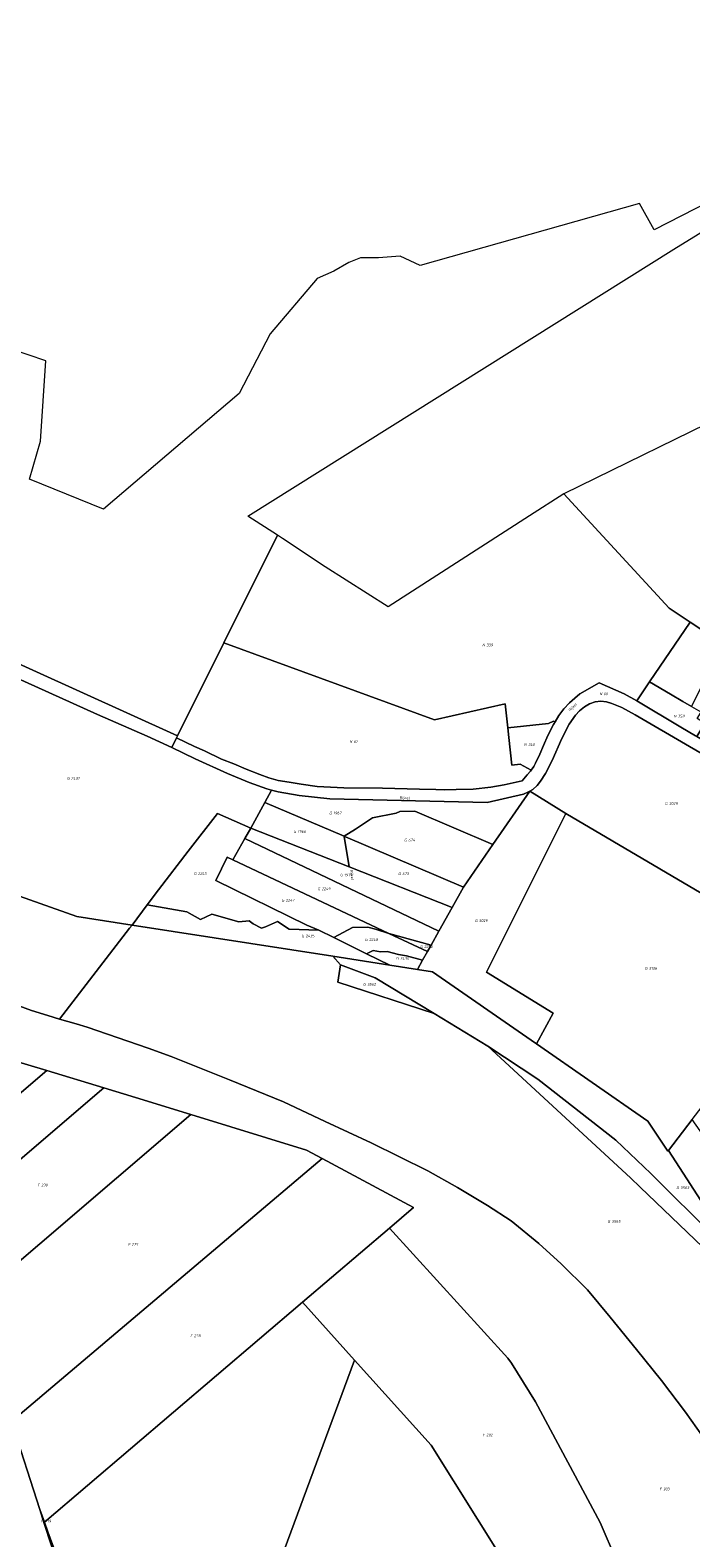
# Model space of a CAD drawing. Extents: x 197416 to 200266, y 360809 to 364638.
# Tile 11 of 17: x 198447 to 198879, y 362887 to 363874. Entities that reach past the tile are written whole.
import ezdxf
from ezdxf.enums import TextEntityAlignment as Align
from ezdxf.lldxf.tags import DXFTag

# ---------------------------------------------------------------- set-up
doc = ezdxf.new("R2010")
doc.units = 0
for name, color, linetype, lineweight in [('B-SB-KG-GRENS_PERCEEL-S', 30, 'Continuous', 25), ('B-SB-OG-BEBOUWING_STRAATNAAM-T18', 30, 'Continuous', 18), ('B-WE-KG-GRENS_PERCEEL-G', 30, 'KG-PERCEEL', 18)]:
    doc.layers.add(name, color=color, linetype=linetype, lineweight=lineweight)
doc.styles.add('NLCS-ISO', font='NLCS-ISO.ttf', dxfattribs={"height": 1.8})
doc.styles.add('NLCS-ISO-M1000-T18', font='NLCS-ISO.ttf', dxfattribs={"height": 1.8})
tags = doc.linetypes.add('KG-PERCEEL', pattern='A,5.5,-2,["P",Standard,S=1.8,R=0,X=-0.5,Y=-0.9],-2,5.5,-2,[5,NLCS.shx,S=0.75,R=0,X=0,Y=0],-2', length=19).pattern_tags.tags
tags[6] = DXFTag(74, 10)

# ---------------------------------------------------------------- blocks, each defined once
blk = doc.blocks.new('SKG-PERCEELNUMMER-SO')
at = {"style": 'NLCS-ISO', "oblique": 10, "flags": 1}
for tag, p in [('GEMEENTECODE', (0, 2.55)), ('PERCEELGROOTTE', (0, -2.45))]:
    blk.add_attdef(tag, text='', height=1.8, dxfattribs=at).set_placement(p, align=Align.MIDDLE_CENTER)
at = {"style": 'NLCS-ISO', "oblique": 10}
blk.add_attdef('SECTIE', text='', height=1.8, dxfattribs=at).set_placement((-0.5, 0), align=Align.MIDDLE_RIGHT)
blk.add_attdef('PERCEELNUMMER', text='', height=1.8, dxfattribs=at).set_placement((0.5, 0), align=Align.MIDDLE_LEFT)

msp = doc.modelspace()

# ---------------------------------------------------------------- linework, layer by layer
at = {"layer": 'B-WE-KG-GRENS_PERCEEL-G', "flags": 128}
for points in [[(199631.892, 364310.152), (199669.285, 364342.051), (199683.873, 364354.495), (199714.399, 364380.537), (199746.388, 364416.293), (199782.85, 364465.389), (199817.595, 364540.608), (199831.259, 364584.581), (199837.43, 364593.18), (199779.393, 364638.25), (199758.636, 364564.636), (199735.054, 364501.189), (199699.047, 364451.749), (199683.721, 364432.789), (199670.102, 364420.969), (199554.541, 364335.64), (199513.931, 364313.66), (199488.3, 364301.921), (199427.969, 364283.341), (199361.187, 364270.482), (199319.714, 364264.012), (199211.351, 364253.524), (199163.728, 364251.806), (199115.815, 364250.968), (199084.973, 364251.119), (199066.791, 364252.339), (199000.196, 364262.531), (198983.766, 364266.432), (198964.805, 364271.805), (198929.651, 364282.816), (198873.637, 364301.24), (198819.343, 364317.404), (198808.062, 364319.975), (198795.77, 364322.646), (198780.139, 364325.515), (198775.249, 364326.267), (198758.249, 364326.697), (198687.705, 364325.156), (198651.774, 364319.695), (198614.104, 364311.162), (198542.664, 364290.315), (198495.547, 364272.878), (198460.139, 364252.772), (198440.151, 364234.396), (198414.511, 364217.784), (198398.891, 364205.706), (198392.237, 364200.386), (198358.856, 364170.717), (198335.096, 364145.217), (198316.392, 364122.435), (198298.229, 364098.274), (198284.033, 364077.545), (198273.217, 364059.994), (198263.251, 364042.114), (198241.431, 364002.499), (198227.702, 363974.667), (198214.763, 363947.111), (198198.31, 363906.972), (198182.229, 363867.273), (198174.857, 363845.748), (198166.687, 363819.657), (198158.137, 363786.789), (198153.188, 363761.204), (198148.156, 363725.611), (198145.349, 363694.522), (198143.747, 363648.257), (198143.386, 363619.259), (198145.192, 363597.612), (198148.719, 363570.623), (198153.901, 363543.385), (198161.736, 363505.183), (198174.332, 363470.689), (198179.652, 363459.569), (198186.377, 363444.988), (198191.505, 363433.31), (198197.384, 363422.786), (198203.65, 363412.94), (198210.12, 363403.096), (198219.517, 363388.628), (198233.657, 363370.178), (198249.407, 363352.57), (198268.438, 363333.395), (198280.435, 363321.412), (198296.319, 363308.076), (198311.36, 363296.351), (198324.541, 363286.423), (198338.3, 363278.336), (198368.041, 363262.811), (198402.424, 363249.201), (198419.003, 363242.59), (198434.963, 363236.575), (198447.441, 363231.921), (198458.069, 363228.658), (198465.874, 363226.413), (198511.652, 363285.863), (198513.268, 363288.015), (198477.179, 363293.691), (198391.365, 363323.981), (198391.307, 363324.003), (198366.242, 363333.426), (198272.765, 363416.866), (198259.316, 363417.336), (198240.223, 363478.9), (198240.223, 363478.964), (198192.601, 363569.914), (198196.27, 363616.382), (198201.274, 363699.187), (198209.878, 363694.808), (198208.474, 363713.153), (198208.172, 363721.793), (198207.21, 363749.747), (198213.839, 363766.51), (198218.942, 363780.48), (198221.757, 363792.929), (198226.112, 363814.524), (198228.673, 363827.735), (198230.225, 363843.744), (198232.011, 363848.062), (198235.071, 363855.427), (198236.605, 363861.015), (198241.442, 363868.885), (198248.062, 363878.531), (198248.579, 363883.359), (198249.096, 363888.95), (198254.438, 363894.531), (198276.397, 363958.783), (198282.253, 363966.141), (198283.783, 363969.697), (198286.588, 363975.535), (198310.289, 364018.434), (198322.27, 364040.77), (198331.691, 364053.203), (198340.351, 364065.89), (198346.453, 364068.673), (198354.346, 364078.058), (198368.095, 364095.054), (198376.243, 364104.947), (198385.404, 364114.075), (198404.238, 364132.583), (198414.927, 364142.979), (198421.289, 364149.318), (198427.907, 364155.656), (198432.232, 364159.966), (198446.226, 364170.353), (198467.338, 364185.555), (198485.911, 364199.998), (198499.133, 364206.829), (198521.51, 364217.961), (198535.495, 364224.791), (198535.23, 364219.203), (198562.183, 364232.611), (198576.421, 364239.439), (198598.537, 364246.761), (198625.987, 364253.815), (198646.573, 364258.852), (198683.416, 364263.598), (198692.311, 364265.103), (198719.527, 364267.272), (198720.258, 364267.33), (198737.785, 364266.021), (198753.532, 364264.715), (198765.722, 364263.165), (198781.976, 364260.843), (198794.927, 364258.528), (198793.424, 364268.948), (198811.962, 364265.603), (198863.256, 364255.583), (198941.443, 364228.225), (198995.017, 364204.618), (199006.924, 364199.372), (199007.921, 364189.97), (199058.956, 364178.17), (199059.32, 364172.792), (199059.696, 364167.245), (199078.144, 364167.531), (199117.11, 364168.134), (199131.844, 364168.609), (199165.891, 364171.075), (199210.863, 364174.785), (199241.353, 364177.765), (199252.036, 364179.092), (199364.424, 364193.567), (199365.648, 364193.846), (199372.217, 364194.75), (199411.855, 364199.233), (199439.308, 364207.556), (199477.184, 364220.173), (199487.355, 364223.961), (199527.516, 364239.114), (199536.242, 364243.057), (199541.5, 364245.433), (199550.177, 364249.492), (199574.341, 364262.993)], [(198251.811, 363674.255), (198253.551, 363673.413), (198255.033, 363672.696), (198257.734, 363671.33), (198326.04, 363636.774), (198382.093, 363607.978), (198417.099, 363590.389), (198423.188, 363587.076), (198406.573, 363538.589), (198386.64, 363482.744), (198543.037, 363411.905), (198573.361, 363472.735), (198608.48, 363543.318), (198589.068, 363555.708), (198867.871, 363730.584), (198918.492, 363761.768), (198941.662, 363737.814), (198976.355, 363773.805), (198983.908, 363768.67), (199007.803, 363752.064), (199067.402, 363710.545), (199145.819, 363655.918), (199161.831, 363678.536), (199174.708, 363696.326), (199180.708, 363704.5), (199186.844, 363712.055), (199192.999, 363720.011), (199200.173, 363729.132), (199210.22, 363742.152), (199221.937, 363757.309), (199232.479, 363770.82), (199238.858, 363778.757), (199244.807, 363785.975), (199251.497, 363794.255), (199262.723, 363808.57), (199272.51, 363820.637), (199280.025, 363830.285), (199289.31, 363841.627), (199296.909, 363851.096), (199303.262, 363858.88), (199307.337, 363864.037), (199315.323, 363873.045), (199222.147, 363976.841), (199187.958, 364035.365), (199136.389, 364035.225), (199104.126, 364035.042), (199053.575, 364035.915), (199023.854, 364036.743), (198967.434, 364024.927), (199016.328, 364022.022), (199091.566, 364018.599), (199153.364, 364019.649), (199175.419, 364018.043), (199185.503, 364010.977), (199190.453, 364005.284), (199240.117, 363921.053), (199252.823, 363882.867), (199256.1, 363845.835), (199249.862, 363830.483), (199244.239, 363823.146), (199227.504, 363812.586), (199217.524, 363807.323), (199204.549, 363777.514), (199194.091, 363776.701), (199186.646, 363767.225), (199158.386, 363735.754), (199130.965, 363729.355), (199091.472, 363732.019), (199050.695, 363761.254), (198996.63, 363815.156), (198989.342, 363818.312), (198983.583, 363816.579), (198968.378, 363804.415), (198946.011, 363795.618), (198909.058, 363771), (198854.84, 363743.292), (198845.23, 363760.426), (198701.799, 363720.019), (198688.782, 363725.992), (198674.521, 363724.884), (198662.778, 363724.958), (198655.134, 363721.89), (198645.255, 363716.224), (198634.451, 363711.408), (198603.695, 363675.182), (198583.346, 363636.188), (198494.619, 363560.247), (198446.221, 363579.918), (198453.313, 363604.814), (198456.872, 363657.546), (198364.136, 363688.857), (198322.269, 363691.771), (198290.771, 363724.421), (198278.216, 363743.04), (198270.592, 363762.34), (198268.441, 363790.167), (198265.41, 363772.65), (198261.76, 363741.74), (198256.16, 363706.61), (198251.53, 363679.95)], [(199011.261, 363514.318), (199007.265, 363517.544), (199004.927, 363519.305), (198995.018, 363528.973), (198988.513, 363535.647), (198981.07, 363543.477), (198972.23, 363552.555), (198964.526, 363560.342), (198960.704, 363564.271), (198961.701, 363565.739), (198959.022, 363568.5), (198924.304, 363604.771), (198920.163, 363609.234), (198915.2, 363615.674), (198912.745, 363619.834), (198909.977, 363625.616), (198909.779, 363626.234), (198795.771, 363570.469), (198864.816, 363495.49), (198878.559, 363486.358), (198900.193, 363471.984), (198912.855, 363463.207), (198919.323, 363458.724), (198930.698, 363450.838), (198951.9, 363436.14)], [(198851.932, 363447.178), (198878.559, 363486.358), (198864.816, 363495.49), (198795.771, 363570.469), (198773.373, 363556.031), (198680.948, 363496.459), (198639.536, 363522.519), (198611.742, 363541.204), (198608.48, 363543.318), (198573.361, 363472.735), (198711.124, 363422.401), (198757.444, 363432.824), (198759.122, 363417.214), (198785.704, 363419.989), (198789.122, 363421.588), (198790.072, 363421.035), (198792.588, 363425.26), (198795.767, 363429.509), (198799.534, 363433.541), (198802.896, 363436.598), (198806.22, 363439.408), (198818.915, 363446.637), (198835.287, 363439.326), (198843.508, 363434.782)], [(198543.037, 363411.905), (198386.64, 363482.744), (198378.267, 363486.06), (198248.733, 363537.282), (198240.347, 363540.598), (198226.054, 363546.251), (198227.571, 363543.707), (198240.342, 363537.915), (198248.838, 363534.063), (198277.027, 363521.281), (198340.951, 363492.73), (198364.592, 363482.365), (198426.706, 363454.731), (198490.647, 363425.907), (198523.127, 363411.621), (198539.225, 363404.245), (198542.431, 363410.688)], [(198539.225, 363404.245), (198523.127, 363411.621), (198490.647, 363425.907), (198426.706, 363454.731), (198364.592, 363482.365), (198391.307, 363324.003), (198391.365, 363323.981), (198477.179, 363293.691), (198513.268, 363288.015), (198523.119, 363301.138), (198530.505, 363310.976), (198549.867, 363336.34), (198569.226, 363360.945), (198591.055, 363351.5), (198600.123, 363368.181), (198604.591, 363376.304), (198601.365, 363377.129), (198589.853, 363381.29), (198575.679, 363387.201), (198554.473, 363396.913)], [(198882.779, 363411.439), (198895.354, 363404.289), (198915.175, 363392.668), (198919.137, 363390.373), (198946.966, 363423.815), (198955.276, 363433.8), (198951.9, 363436.14), (198930.698, 363450.838), (198919.323, 363458.724), (198910.664, 363444.086), (198900.283, 363450.048), (198891.607, 363455.239), (198900.193, 363471.984), (198878.559, 363486.358), (198851.932, 363447.178), (198865.703, 363439.118), (198873.66, 363434.461), (198879.268, 363431.179), (198886.112, 363444.525), (198894.112, 363439.78), (198897.607, 363437.83), (198887.319, 363420.716), (198888.082, 363420.239)], [(199016.696, 363403.095), (199026.237, 363417.126), (199027.736, 363419.757), (199028.357, 363420.848), (199031.011, 363425.256), (199036.21, 363433.934), (199042.131, 363442.391), (199044.921, 363446.605), (199047.526, 363450), (199049.148, 363451.335), (199050.631, 363452.088), (199052.818, 363453.065), (199054.917, 363453.455), (199057.425, 363453.675), (199059.827, 363453.463), (199048.257, 363469.626), (199048.277, 363468.405), (199047.677, 363466.418), (199045.632, 363463.869), (199041.036, 363459.862), (199037.292, 363455.382), (199033.696, 363449.675), (199018.32, 363425.799), (199009.918, 363413.178), (199005.299, 363406.434), (198999.804, 363399.057), (198994.122, 363391.905), (198986.77, 363383.143), (198979.927, 363375.693), (198975.826, 363372.559), (198970.881, 363370.646), (198965.606, 363370.011), (198962.182, 363370.321), (198954.133, 363372.03), (198944.422, 363375.823), (198943.886, 363376.032), (198919.137, 363390.373), (198915.175, 363392.668), (198895.354, 363404.289), (198882.779, 363411.439), (198882.003, 363411.88), (198872.305, 363417.593), (198843.508, 363434.782), (198835.287, 363439.326), (198818.915, 363446.637), (198806.22, 363439.408), (198802.896, 363436.598), (198799.534, 363433.541), (198795.767, 363429.509), (198792.588, 363425.26), (198790.072, 363421.035), (198788.993, 363419.222), (198785.239, 363412.059), (198782.392, 363405.585), (198780.016, 363399.996), (198777.301, 363393.904), (198776.081, 363391.744), (198774.442, 363389.434), (198773.975, 363388.769), (198771.904, 363386.387), (198768.556, 363382.327), (198756.688, 363379.884), (198747.989, 363378.247), (198736.45, 363377.053), (198725.254, 363376.678), (198718.031, 363376.641), (198712.008, 363376.698), (198701.277, 363376.946), (198677.029, 363377.667), (198651.798, 363377.767), (198634.345, 363378.819), (198623.839, 363380.289), (198616.041, 363381.586), (198608.841, 363382.567), (198602.779, 363384.384), (198596.932, 363386.469), (198587.946, 363390.103), (198579.789, 363393.534), (198571.73, 363396.713), (198560.613, 363402.054), (198554.198, 363404.831), (198542.431, 363410.688), (198539.225, 363404.245), (198554.473, 363396.913), (198575.679, 363387.201), (198589.853, 363381.29), (198601.365, 363377.129), (198604.591, 363376.304), (198608.957, 363375.188), (198622.606, 363372.807), (198642.611, 363370.606), (198745.595, 363368.252), (198769.469, 363373.608), (198772.143, 363374.939), (198773.6, 363375.702), (198775.493, 363376.694), (198778.383, 363379.293), (198780.616, 363382.168), (198783.806, 363387.299), (198788.199, 363395.68), (198794.504, 363410.07), (198799.187, 363419.559), (198803.347, 363425.324), (198806.086, 363428.259), (198809.285, 363430.887), (198812.573, 363432.912), (198816.23, 363434.269), (198819.992, 363434.532), (198823.707, 363434.112), (198827.242, 363433.149), (198833.716, 363430.423), (198842.539, 363425.625), (198877.948, 363404.925), (198953.012, 363361.441), (198964.135, 363355.404), (198966.558, 363353.095), (198975.185, 363354.443), (198981.914, 363362.074), (198986.38, 363366.213), (198991.405, 363371.618), (198997.524, 363378.329), (199002.75, 363384.503), (199009.256, 363393.014)], [(198543.037, 363411.905), (198542.431, 363410.688), (198554.198, 363404.831), (198560.613, 363402.054), (198571.73, 363396.713), (198579.789, 363393.534), (198587.946, 363390.103), (198596.932, 363386.469), (198602.779, 363384.384), (198608.841, 363382.567), (198616.041, 363381.586), (198623.839, 363380.289), (198634.345, 363378.819), (198651.798, 363377.767), (198677.029, 363377.667), (198701.277, 363376.946), (198712.008, 363376.698), (198718.031, 363376.641), (198725.254, 363376.678), (198736.45, 363377.053), (198747.989, 363378.247), (198756.688, 363379.884), (198768.556, 363382.327), (198771.904, 363386.387), (198773.975, 363388.769), (198774.442, 363389.434), (198767.146, 363393.408), (198761.757, 363392.79), (198759.801, 363410.894), (198759.122, 363417.214), (198757.444, 363432.824), (198711.124, 363422.401), (198573.361, 363472.735)], [(198183.686, 363319.761), (198183.846, 363318.853), (198222.119, 363289.205), (198292.968, 363250.441), (198312.372, 363240.036), (198411.949, 363206.326), (198457.386, 363192.638), (198494.739, 363181.384), (198515.462, 363175.14), (198551.634, 363163.942), (198627.343, 363140.502), (198637.586, 363135.014), (198697.337, 363103.007), (198681.612, 363089.582), (198759.248, 363004.423), (198761.614, 363001.085), (198777.246, 362975.665), (198819.605, 362896.827), (198840.966, 362846.978), (198840.98, 362846.912), (198856.866, 362772.896), (198842.867, 362718.119), (198826.137, 362696.381), (198794.198, 362639.514), (198775.127, 362606.563), (198767.008, 362601.172), (198751.21, 362619.595), (198745.213, 362618.913), (198687.794, 362530.414), (198670.836, 362518.153), (198676.34, 362512.605), (198663.391, 362503.239), (198664.575, 362496.943), (198664.322, 362493.465), (198663.784, 362486.088), (198638.899, 362479.474), (198613.107, 362463.331), (198605.417, 362461.791), (198590.376, 362450.815), (198551.491, 362429.516), (198550.624, 362429.017), (198498.988, 362399.436), (198506.79, 362397.369), (198559.168, 362383.172), (198616.649, 362367.282), (198634.393, 362378.103), (198648.92, 362387.477), (198664.058, 362396.451), (198680.008, 362405.224), (198702.008, 362417.536), (198730.273, 362431.952), (198751.249, 362443.818), (198767.57, 362454.194), (198781.856, 362464.539), (198795.335, 362474.261), (198808.621, 362483.165), (198821.081, 362493.071), (198833.531, 362503.587), (198846.577, 362515.124), (198858.611, 362526.444), (198867.618, 362536.307), (198875.808, 362546.771), (198882.979, 362557.425), (198886.959, 362563.772), (198886.966, 362563.783), (198889.388, 362567.87), (198897.558, 362581.846), (198900.113, 362586.435), (198906.138, 362597.257), (198915.54, 362615.716), (198923.715, 362631.74), (198931.079, 362648.377), (198937.626, 362663.798), (198942.137, 362677.803), (198945.422, 362689.376), (198952.076, 362742.997), (198951.327, 362765.758), (198948.768, 362795.638), (198943.947, 362815.568), (198936.706, 362841.402), (198929.868, 362864.392), (198924.632, 362880.468), (198915.762, 362902.249), (198903.041, 362927.497), (198890.308, 362948.066), (198875.343, 362969.046), (198859.768, 362989.821), (198843.376, 363009.992), (198826.176, 363031.18), (198811.198, 363049.109), (198793.982, 363066.031), (198779.396, 363079.491), (198761.359, 363094.18), (198745.744, 363104.393), (198726.275, 363116.042), (198706.802, 363127.08), (198669.674, 363145.291), (198639.645, 363159.416), (198612.455, 363172.109), (198576.939, 363186.661), (198538.782, 363201.833), (198523.763, 363207.372), (198483.974, 363221.093), (198476.621, 363223.199), (198465.874, 363226.413), (198458.069, 363228.658), (198447.441, 363231.921), (198434.963, 363236.575), (198419.003, 363242.59), (198402.424, 363249.201), (198368.041, 363262.811), (198338.3, 363278.336), (198324.541, 363286.423), (198311.36, 363296.351), (198296.319, 363308.076), (198280.435, 363321.412), (198268.438, 363333.395), (198249.407, 363352.57), (198233.657, 363370.178), (198219.517, 363388.628), (198210.12, 363403.096), (198203.65, 363412.94), (198197.384, 363422.786), (198191.505, 363433.31), (198186.377, 363444.988), (198182.002, 363332.472)], [(198884.843, 363422.262), (198883.104, 363423.348), (198885.572, 363427.415), (198879.504, 363430.953), (198879.233, 363431.111), (198879.268, 363431.179), (198873.66, 363434.461), (198865.703, 363439.118), (198851.932, 363447.178), (198843.508, 363434.782), (198872.305, 363417.593), (198882.003, 363411.88), (198882.779, 363411.439), (198888.082, 363420.239), (198887.319, 363420.716)], [(198966.558, 363353.095), (198964.135, 363355.404), (198953.012, 363361.441), (198877.948, 363404.925), (198842.539, 363425.625), (198833.716, 363430.423), (198827.242, 363433.149), (198823.707, 363434.112), (198819.992, 363434.532), (198816.23, 363434.269), (198812.573, 363432.912), (198809.285, 363430.887), (198806.086, 363428.259), (198803.347, 363425.324), (198799.187, 363419.559), (198794.504, 363410.07), (198788.199, 363395.68), (198783.806, 363387.299), (198780.616, 363382.168), (198778.383, 363379.293), (198775.493, 363376.694), (198773.6, 363375.702), (198797.161, 363360.927), (198920.04, 363288.483), (198970.664, 363337.716), (198970.046, 363339.341), (198968.117, 363345.558), (198966.886, 363352.042)], [(198790.072, 363421.035), (198789.122, 363421.588), (198785.704, 363419.989), (198759.122, 363417.214), (198759.801, 363410.894), (198761.757, 363392.79), (198767.146, 363393.408), (198774.442, 363389.434), (198776.081, 363391.744), (198777.301, 363393.904), (198780.016, 363399.996), (198782.392, 363405.585), (198785.239, 363412.059), (198788.993, 363419.222)], [(198604.591, 363376.304), (198600.123, 363368.181), (198652.082, 363346.105), (198659.381, 363350.692), (198670.519, 363358.121), (198686, 363361.261), (198688.538, 363362.292), (198698.193, 363362.605), (198749.397, 363340.765), (198773.6, 363375.702), (198772.143, 363374.939), (198769.469, 363373.608), (198745.595, 363368.252), (198642.611, 363370.606), (198622.606, 363372.807), (198608.957, 363375.188)], [(198797.161, 363360.927), (198773.6, 363375.702), (198749.397, 363340.765), (198730.095, 363312.86), (198722.633, 363299.47), (198714.026, 363284.029), (198708.93, 363274.884), (198706.52, 363270.557), (198703.378, 363264.919), (198700.016, 363258.883), (198709.917, 363257.335), (198774.355, 363212.658), (198777.997, 363210.121), (198788.748, 363230.213), (198745.22, 363257.069)], [(198635.519, 363284.582), (198627.533, 363287.987), (198568.012, 363317.119), (198575.499, 363332.489), (198579.235, 363330.723), (198587.15, 363344.73), (198591.055, 363351.5), (198569.226, 363360.945), (198549.867, 363336.34), (198530.505, 363310.976), (198523.119, 363301.138), (198549.092, 363296.74), (198558.093, 363291.596), (198565.388, 363295.054), (198583.024, 363290.094), (198589.871, 363290.747), (198592.453, 363288.77), (198597.851, 363285.835), (198600.624, 363286.91), (198608.427, 363290.378), (198616.158, 363285.206)], [(198591.055, 363351.5), (198655.262, 363326.143), (198652.039, 363346.078), (198652.082, 363346.105), (198600.123, 363368.181)], [(198730.095, 363312.86), (198749.397, 363340.765), (198698.193, 363362.605), (198688.538, 363362.292), (198686, 363361.261), (198670.519, 363358.121), (198659.381, 363350.692), (198652.082, 363346.105), (198652.964, 363345.73)], [(198879.788, 363160.686), (198897.806, 363184.208), (198893.204, 363186.626), (198980.134, 363299.477), (198987.803, 363309.322), (198982.748, 363315.646), (198978.924, 363321.219), (198975.14, 363327.541), (198972.115, 363333.902), (198970.664, 363337.716), (198920.04, 363288.483), (198797.161, 363360.927), (198745.22, 363257.069), (198788.748, 363230.213), (198777.997, 363210.121), (198850.733, 363159.454), (198863.87, 363139.906), (198864.206, 363140.345)], [(198722.633, 363299.47), (198655.262, 363326.143), (198591.055, 363351.5), (198587.15, 363344.73), (198714.026, 363284.029)], [(198579.235, 363330.723), (198681.353, 363282.448), (198708.93, 363274.884), (198714.026, 363284.029), (198587.15, 363344.73)], [(198652.082, 363346.105), (198652.039, 363346.078), (198655.262, 363326.143), (198722.633, 363299.47), (198730.095, 363312.86), (198652.964, 363345.73)], [(198635.519, 363284.582), (198645.18, 363279.822), (198657.55, 363286.334), (198667.455, 363286.541), (198672.56, 363285.379), (198681.353, 363282.448), (198579.235, 363330.723), (198575.499, 363332.489), (198568.012, 363317.119), (198627.533, 363287.987)], [(198418.452, 362421.169), (198498.988, 362399.436), (198550.624, 362429.017), (198554.041, 362446.924), (198550.361, 362471.947), (198544.392, 362463.885), (198538.308, 362489.693), (198530.212, 362523.132), (198521.506, 362559.944), (198521.212, 362561.147), (198524.454, 362559.261), (198526.395, 362610.469), (198527.068, 362628.204), (198529.177, 362683.877), (198519.855, 362703.049), (198513.057, 362734.247), (198507.237, 362760.211), (198505.141, 362756.332), (198499.107, 362745.719), (198479.583, 362711.38), (198471.994, 362718.592), (198502.11, 362771.549), (198503.799, 362776.273), (198505.853, 362782.018), (198500.62, 362786.551), (198495.992, 362790.561), (198460.664, 362880.832), (198455.616, 362896.617), (198452.892, 362905.134), (198434.45, 362962.794), (198427.551, 362984.367), (198404.097, 363037.626), (198386.751, 363077.023), (198383.241, 363085.923), (198370.488, 363118.252), (198353.378, 363161.632), (198349.643, 363166.511), (198322.19, 363142.458), (198283.395, 363236.042), (198292.968, 363250.441), (198222.119, 363289.205), (198183.846, 363318.853), (198191.706, 363274.336), (198197.253, 363257.084), (198214.452, 363207.75), (198331.643, 362928.925), (198366.433, 362843.439), (198379.79, 362796.34), (198408.473, 362664.504), (198418.012, 362575.722), (198418.484, 362568.909)], [(198645.18, 363279.822), (198635.519, 363284.582), (198616.158, 363285.206), (198608.427, 363290.378), (198600.624, 363286.91), (198597.851, 363285.835), (198592.453, 363288.77), (198589.871, 363290.747), (198583.024, 363290.094), (198565.388, 363295.054), (198558.093, 363291.596), (198549.092, 363296.74), (198523.119, 363301.138), (198513.268, 363288.015), (198644.559, 363267.551), (198681.96, 363261.706), (198666.674, 363269.234)], [(198984.148, 362822.108), (198972.64, 362887.956), (198967.948, 362914.8), (198970.605, 362952.327), (198946.447, 362993.88), (198897.057, 363067.143), (198845.833, 363116.352), (198839.425, 363122.508), (198746.166, 363208.67), (198710.896, 363230.113), (198647.964, 363250.667), (198649.716, 363261.842), (198644.559, 363267.551), (198513.268, 363288.015), (198511.652, 363285.863), (198465.874, 363226.413), (198476.621, 363223.199), (198483.974, 363221.093), (198523.763, 363207.372), (198538.782, 363201.833), (198576.939, 363186.661), (198612.455, 363172.109), (198639.645, 363159.416), (198669.674, 363145.291), (198706.802, 363127.08), (198726.275, 363116.042), (198745.744, 363104.393), (198761.359, 363094.18), (198779.396, 363079.491), (198793.982, 363066.031), (198811.198, 363049.109), (198826.176, 363031.18), (198843.376, 363009.992), (198859.768, 362989.821), (198875.343, 362969.046), (198890.308, 362948.066), (198903.041, 362927.497), (198915.762, 362902.249), (198924.632, 362880.468), (198929.868, 362864.392), (198936.706, 362841.402), (198943.947, 362815.568), (198948.768, 362795.638), (198951.327, 362765.758), (198952.076, 362742.997), (198945.422, 362689.376), (198942.137, 362677.803), (198937.626, 362663.798), (198931.079, 362648.377), (198923.715, 362631.74), (198915.54, 362615.716), (198906.138, 362597.257), (198900.113, 362586.435), (198933.1, 362576.186), (198956.9, 362629.225), (198982.163, 362687.565), (198972.594, 362690.767), (198971.421, 362706.467), (198978.537, 362708.092), (198986.269, 362810.003)], [(198666.674, 363269.234), (198671.077, 363271.38), (198675.923, 363270.467), (198680.24, 363270.557), (198687.648, 363268.681), (198692.748, 363267.774), (198703.378, 363264.919), (198706.52, 363270.557), (198681.353, 363282.448), (198672.56, 363285.379), (198667.455, 363286.541), (198657.55, 363286.334), (198645.18, 363279.822)], [(198706.52, 363270.557), (198708.93, 363274.884), (198681.353, 363282.448)], [(198666.674, 363269.234), (198681.96, 363261.706), (198700.016, 363258.883), (198703.378, 363264.919), (198692.748, 363267.774), (198687.648, 363268.681), (198680.24, 363270.557), (198675.923, 363270.467), (198671.077, 363271.38)], [(198649.716, 363261.842), (198672.444, 363253.49), (198710.896, 363230.113), (198746.166, 363208.67), (198778.85, 363187.028), (198829.841, 363147.212), (198852.739, 363125.358), (198894.718, 363083.372), (198916.284, 363053.459), (198926.266, 363027.053), (198942.793, 363012.746), (198967.483, 362970.367), (198975.394, 362934.284), (198972.64, 362887.956), (198984.148, 362822.108), (198994.507, 362830.093), (198994.912, 362866.741), (198990.94, 362895.819), (198982.433, 362957.412), (198864.206, 363140.345), (198863.87, 363139.906), (198850.733, 363159.454), (198777.997, 363210.121), (198774.355, 363212.658), (198709.917, 363257.335), (198700.016, 363258.883), (198681.96, 363261.706), (198644.559, 363267.551)], [(198649.716, 363261.842), (198647.964, 363250.667), (198710.896, 363230.113), (198672.444, 363253.49)], [(198457.386, 363192.638), (198411.949, 363206.326), (198403.229, 363200.633), (198401.078, 363200.972), (198365.487, 363180.393), (198349.643, 363166.511), (198353.378, 363161.632), (198370.488, 363118.252)], [(198852.739, 363125.358), (198829.841, 363147.212), (198778.85, 363187.028), (198746.166, 363208.67), (198839.425, 363122.508), (198845.833, 363116.352), (198897.057, 363067.143), (198946.447, 362993.88), (198970.605, 362952.327), (198967.948, 362914.8), (198972.64, 362887.956), (198975.394, 362934.284), (198967.483, 362970.367), (198942.793, 363012.746), (198926.266, 363027.053), (198916.284, 363053.459), (198894.718, 363083.372)], [(198494.739, 363181.384), (198457.386, 363192.638), (198370.488, 363118.252), (198383.241, 363085.923)], [(198383.241, 363085.923), (198386.751, 363077.023), (198404.097, 363037.626), (198551.634, 363163.942), (198515.462, 363175.14), (198494.739, 363181.384)], [(198404.097, 363037.626), (198427.551, 362984.367), (198434.45, 362962.794), (198637.586, 363135.014), (198627.343, 363140.502), (198551.634, 363163.942)], [(198990.94, 362895.819), (198998.239, 362907.06), (199006.938, 362920.554), (199004.218, 362928.948), (199000.977, 362940.293), (198997.793, 362955.449), (198995.856, 362964.273), (198993.755, 362972.683), (198991.421, 362980.532), (198990.72, 362981.959), (198988.814, 362984.902), (198987.251, 362989.245), (198986.279, 362993.365), (198985.098, 362997.448), (198983.715, 362999.946), (198981.242, 363005.81), (198980.601, 363007.195), (198979.641, 363009.276), (198976.303, 363015.49), (198968.418, 363029.578), (198958.7, 363044.112), (198948.69, 363058), (198941.48, 363068.931), (198934.923, 363080.305), (198931.765, 363085.97), (198928.822, 363091.249), (198921.518, 363103.185), (198911.22, 363118.141), (198889.12, 363147.241), (198879.788, 363160.686), (198864.206, 363140.345), (198982.433, 362957.412)], [(198452.892, 362905.134), (198455.927, 362896.871), (198624.792, 363041.069), (198681.612, 363089.582), (198697.337, 363103.007), (198637.586, 363135.014), (198434.45, 362962.794)], [(198840.98, 362846.912), (198840.966, 362846.978), (198819.605, 362896.827), (198777.246, 362975.665), (198761.614, 363001.085), (198759.248, 363004.423), (198681.612, 363089.582), (198624.792, 363041.069), (198658.914, 363003.016), (198708.906, 362947.263), (198784.281, 362827.151)], [(198458.196, 362890.693), (198461.866, 362880.646), (198468.729, 362863.76), (198481.217, 362833.282), (198487.035, 362819.084), (198500.62, 362786.551), (198505.853, 362782.018), (198511.784, 362785.649), (198526.919, 362806.827), (198548.715, 362798.237), (198573.628, 362785.862), (198577.66, 362783.637), (198658.914, 363003.016), (198624.792, 363041.069), (198455.927, 362896.871)], [(198577.66, 362783.637), (198586.916, 362778.529), (198601.512, 362769.901), (198603.921, 362768.063), (198613.867, 362759.413), (198630.652, 362743.496), (198662.095, 362716.104), (198674.991, 362707.318), (198703.795, 362743.617), (198780.741, 362825.917), (198784.281, 362827.151), (198708.906, 362947.263), (198658.914, 363003.016)], [(198455.927, 362896.871), (198452.892, 362905.134), (198455.616, 362896.617)], [(198458.196, 362890.693), (198455.927, 362896.871), (198455.616, 362896.617), (198460.664, 362880.832), (198495.992, 362790.561), (198500.62, 362786.551), (198487.035, 362819.084), (198481.217, 362833.282), (198468.729, 362863.76), (198461.866, 362880.646)]]:
    msp.add_lwpolyline(points, close=True, dxfattribs=at)

# ---------------------------------------------------------------- block references
at = {"layer": 'B-SB-KG-GRENS_PERCEEL-S', "color": 30}
for p, values in [((198744.626, 363471.393), {'PERCEELNUMMER': '339', 'SECTIE': 'N'}), ((198821.373, 363439.407), {'PERCEELNUMMER': '60', 'SECTIE': 'N'}), ((198869.912, 363424.794), {'PERCEELNUMMER': '358', 'SECTIE': 'N'}), ((198657.765, 363408.126), {'PERCEELNUMMER': '61', 'SECTIE': 'N'}), ((198771.978, 363406.216), {'PERCEELNUMMER': '340', 'SECTIE': 'N'}), ((198472.873, 363384.029), {'PERCEELNUMMER': '2432', 'SECTIE': 'G'}), ((198864.159, 363367.592), {'PERCEELNUMMER': '3028', 'SECTIE': 'G'}), ((198644.477, 363361.363), {'PERCEELNUMMER': '1967', 'SECTIE': 'G'}), ((198621.151, 363349.177), {'PERCEELNUMMER': '1966', 'SECTIE': 'G'}), ((198693.53, 363343.593), {'PERCEELNUMMER': '674', 'SECTIE': 'G'}), ((198555.854, 363321.746), {'PERCEELNUMMER': '2245', 'SECTIE': 'G'}), ((198651.612, 363320.821), {'PERCEELNUMMER': '1971', 'SECTIE': 'G'}), ((198689.624, 363321.612), {'PERCEELNUMMER': '673', 'SECTIE': 'G'}), ((198636.834, 363311.716), {'PERCEELNUMMER': '2249', 'SECTIE': 'G'}), ((198613.36, 363304.23), {'PERCEELNUMMER': '2247', 'SECTIE': 'G'}), ((198739.747, 363290.824), {'PERCEELNUMMER': '3029', 'SECTIE': 'G'}), ((198626.377, 363280.875), {'PERCEELNUMMER': '2435', 'SECTIE': 'G'}), ((198667.892, 363278.463), {'PERCEELNUMMER': '2248', 'SECTIE': 'G'}), ((198703.856, 363273.828), {'PERCEELNUMMER': '2250', 'SECTIE': 'G'}), ((198688.196, 363266.118), {'PERCEELNUMMER': '2436', 'SECTIE': 'G'}), ((198850.99, 363259.65), {'PERCEELNUMMER': '3136', 'SECTIE': 'G'}), ((198666.661, 363249.177), {'PERCEELNUMMER': '3562', 'SECTIE': 'G'}), ((198453.302, 363117.65), {'PERCEELNUMMER': '230', 'SECTIE': 'F'}), ((198871.594, 363115.967), {'PERCEELNUMMER': '3563', 'SECTIE': 'G'}), ((198826.595, 363093.93), {'PERCEELNUMMER': '3565', 'SECTIE': 'G'}), ((198512.581, 363078.836), {'PERCEELNUMMER': '225', 'SECTIE': 'F'}), ((198553.342, 363018.993), {'PERCEELNUMMER': '238', 'SECTIE': 'F'}), ((198744.565, 362954.096), {'PERCEELNUMMER': '202', 'SECTIE': 'F'}), ((198860.327, 362918.641), {'PERCEELNUMMER': '203', 'SECTIE': 'F'}), ((198455.479, 362897.632), {'PERCEELNUMMER': '239', 'SECTIE': 'F'})]:
    msp.add_blockref('SKG-PERCEELNUMMER-SO', p, dxfattribs=at).add_auto_attribs(values)

# ---------------------------------------------------------------- texts
at = {"layer": 'B-SB-OG-BEBOUWING_STRAATNAAM-T18', "color": 30, "style": 'NLCS-ISO-M1000-T18'}
for rotation, p in [(44.3, (198801.845, 363430.579)), (358.6, (198691.687, 363371.054)), (277.1, (198656.932, 363320.735))]:
    msp.add_text('Rijkel', height=1.8, rotation=rotation, dxfattribs=at).set_placement(p, align=Align.MIDDLE)

doc.saveas('drawing.dxf')
